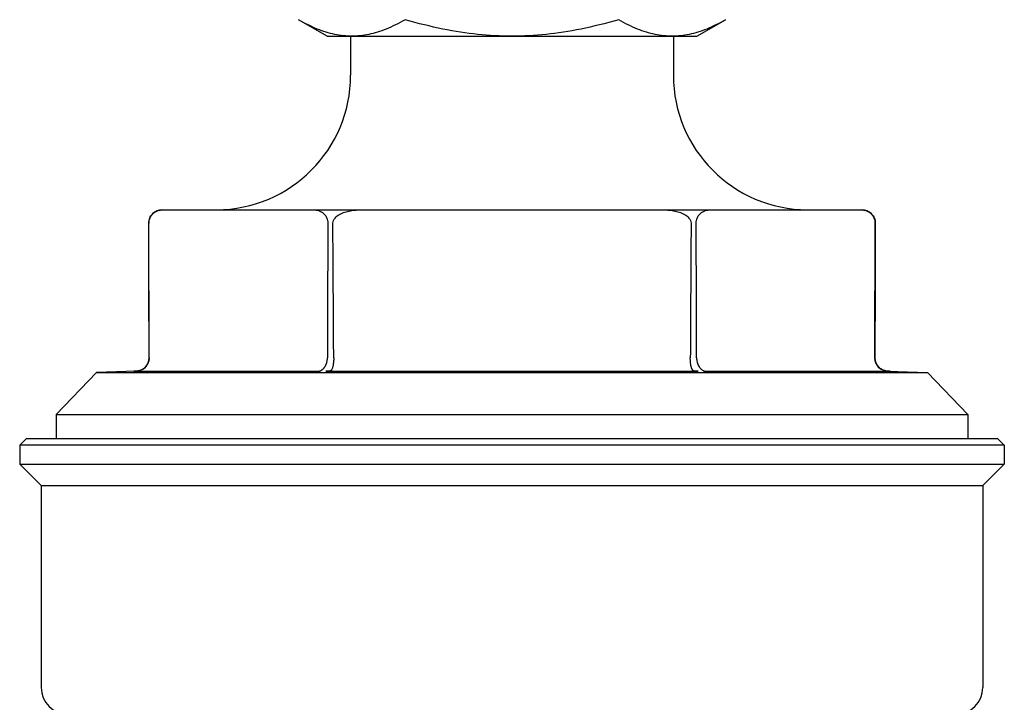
# Model space of a CAD drawing. Header units: millimetres. Extents: x 79 to 4005, y 5 to 463.
# Tile 2 of 15: x 287 to 360, y 243 to 294. Entities that reach past the tile are written whole.
import ezdxf

# ---------------------------------------------------------------- set-up
doc = ezdxf.new("R2010")
doc.units = ezdxf.units.MM
doc.layers.add('DETAIL', color=2, linetype='Continuous')

msp = doc.modelspace()

# ---------------------------------------------------------------- linework, layer by layer
at = {"layer": 'DETAIL'}
for p, q in [((310.013, 292.846), (307.89, 294.072)), ((337.513, 292.846), (339.635, 294.072)), ((339.635, 294.072), (339.64, 294.075)), ((310.013, 292.846), (311.851, 292.846)), ((311.763, 292.846), (311.763, 289.946)), ((311.851, 292.846), (323.755, 292.846)), ((323.755, 292.846), (335.667, 292.846)), ((335.667, 292.846), (337.513, 292.846)), ((335.763, 292.846), (335.763, 289.946)), ((297.75, 279.948), (297.834, 279.948)), ((308.988, 279.948), (312.609, 279.948)), ((334.917, 279.948), (338.537, 279.948)), ((349.691, 279.948), (349.775, 279.948)), ((296.782, 268.952), (296.753, 278.948)), ((350.743, 268.952), (350.773, 278.948)), ((296.783, 268.946), (296.783, 268.952)), ((310.039, 268.952), (310.039, 268.946)), ((337.486, 268.946), (337.486, 268.952)), ((350.742, 268.952), (350.742, 268.946)), ((295.817, 267.953), (292.861, 267.847)), ((295.641, 267.946), (309.449, 267.946)), ((309.954, 267.946), (337.571, 267.946)), ((338.076, 267.946), (351.884, 267.946)), ((351.708, 267.953), (354.664, 267.847)), ((292.861, 267.847), (289.863, 264.741)), ((292.861, 267.847), (354.664, 267.847)), ((354.664, 267.847), (357.663, 264.741)), ((289.863, 264.741), (357.663, 264.741)), ((289.863, 264.741), (289.863, 262.948)), ((357.663, 264.741), (357.663, 262.948)), ((287.663, 262.948), (287.163, 262.448)), ((287.663, 262.948), (359.863, 262.948)), ((359.863, 262.948), (360.363, 262.448)), ((360.363, 262.448), (287.163, 262.448)), ((287.163, 262.448), (287.163, 261.048)), ((360.363, 262.448), (360.363, 261.048)), ((287.163, 261.048), (360.363, 261.048)), ((288.763, 259.448), (287.163, 261.048)), ((358.763, 259.448), (360.363, 261.048)), ((288.763, 259.448), (358.763, 259.448)), ((288.763, 259.448), (288.763, 244.448)), ((358.763, 259.448), (358.763, 244.448))]:
    msp.add_line(p, q, dxfattribs=at)
at = {"layer": 'DETAIL', "flags": 128}
for points in [[(311.851, 292.846), (311.692, 292.849), (311.534, 292.855), (311.375, 292.866), (311.217, 292.88), (311.059, 292.899), (310.901, 292.922), (310.742, 292.949), (310.583, 292.981), (310.423, 293.016), (310.263, 293.056), (310.103, 293.1), (309.941, 293.148), (309.778, 293.2), (309.614, 293.257), (309.449, 293.318), (309.283, 293.383), (309.115, 293.453), (308.945, 293.528), (308.774, 293.607), (308.601, 293.69), (308.426, 293.779), (308.248, 293.872), (308.068, 293.971), (307.886, 294.075)], [(315.817, 294.075), (315.634, 293.971), (315.454, 293.872), (315.277, 293.779), (315.102, 293.69), (314.928, 293.607), (314.757, 293.528), (314.587, 293.453), (314.419, 293.383), (314.253, 293.318), (314.088, 293.257), (313.924, 293.2), (313.762, 293.148), (313.6, 293.1), (313.439, 293.056), (313.279, 293.016), (313.119, 292.981), (312.961, 292.949), (312.802, 292.922), (312.644, 292.899), (312.485, 292.88), (312.327, 292.866), (312.169, 292.855), (312.01, 292.849), (311.851, 292.846)], [(323.755, 292.846), (323.437, 292.849), (323.12, 292.855), (322.803, 292.866), (322.486, 292.88), (322.169, 292.899), (321.852, 292.922), (321.535, 292.949), (321.217, 292.981), (320.897, 293.016), (320.577, 293.056), (320.255, 293.1), (319.931, 293.148), (319.606, 293.2), (319.278, 293.257), (318.947, 293.318), (318.614, 293.383), (318.278, 293.453), (317.939, 293.528), (317.596, 293.607), (317.249, 293.69), (316.898, 293.779), (316.542, 293.872), (316.182, 293.971), (315.817, 294.075)], [(331.694, 294.075), (331.329, 293.971), (330.968, 293.872), (330.613, 293.779), (330.262, 293.69), (329.915, 293.607), (329.572, 293.528), (329.233, 293.453), (328.897, 293.383), (328.563, 293.318), (328.233, 293.257), (327.905, 293.2), (327.58, 293.148), (327.256, 293.1), (326.934, 293.056), (326.614, 293.016), (326.294, 292.981), (325.976, 292.949), (325.659, 292.922), (325.342, 292.899), (325.025, 292.88), (324.708, 292.866), (324.391, 292.855), (324.074, 292.849), (323.755, 292.846)], [(335.667, 292.846), (335.508, 292.849), (335.349, 292.855), (335.19, 292.866), (335.032, 292.88), (334.873, 292.899), (334.714, 292.922), (334.556, 292.949), (334.396, 292.981), (334.237, 293.016), (334.076, 293.056), (333.915, 293.1), (333.753, 293.148), (333.59, 293.2), (333.426, 293.257), (333.261, 293.318), (333.094, 293.383), (332.926, 293.453), (332.756, 293.528), (332.584, 293.607), (332.411, 293.69), (332.235, 293.779), (332.057, 293.872), (331.877, 293.971), (331.694, 294.075)], [(339.64, 294.075), (339.457, 293.971), (339.277, 293.872), (339.099, 293.779), (338.923, 293.69), (338.75, 293.607), (338.578, 293.528), (338.408, 293.453), (338.24, 293.383), (338.073, 293.318), (337.908, 293.257), (337.744, 293.2), (337.581, 293.148), (337.419, 293.1), (337.258, 293.056), (337.097, 293.016), (336.937, 292.981), (336.778, 292.949), (336.619, 292.922), (336.461, 292.899), (336.302, 292.88), (336.144, 292.866), (335.985, 292.855), (335.826, 292.849), (335.667, 292.846)], [(296.754, 278.948), (296.759, 279.055), (296.776, 279.157), (296.801, 279.251), (296.832, 279.335), (296.87, 279.413), (296.912, 279.484), (296.955, 279.545), (296.999, 279.598), (297.047, 279.647), (297.097, 279.692), (297.148, 279.733), (297.2, 279.769), (297.25, 279.801), (297.3, 279.827), (297.351, 279.851), (297.403, 279.872), (297.456, 279.89), (297.511, 279.906), (297.566, 279.919), (297.621, 279.929), (297.676, 279.938), (297.73, 279.944), (297.783, 279.947), (297.834, 279.948)], [(297.834, 279.948), (298.113, 279.948), (298.388, 279.948), (298.659, 279.948), (298.927, 279.948), (299.192, 279.948), (299.455, 279.948), (299.714, 279.948), (299.971, 279.948), (300.226, 279.948), (300.479, 279.948), (300.73, 279.948), (300.979, 279.948), (301.227, 279.948), (301.473, 279.948), (301.718, 279.948), (301.962, 279.948), (302.205, 279.948), (302.447, 279.948), (302.688, 279.948), (302.93, 279.948), (303.17, 279.948), (303.411, 279.948), (303.652, 279.948), (303.893, 279.948), (304.134, 279.948), (304.375, 279.948), (304.617, 279.948), (304.86, 279.948), (305.104, 279.948), (305.349, 279.948), (305.595, 279.948), (305.843, 279.948), (306.092, 279.948), (306.343, 279.948), (306.596, 279.948), (306.851, 279.948), (307.108, 279.948), (307.367, 279.948), (307.63, 279.948), (307.895, 279.948), (308.163, 279.948), (308.434, 279.948), (308.709, 279.948), (308.988, 279.948)], [(308.988, 279.948), (309.04, 279.947), (309.092, 279.944), (309.146, 279.938), (309.201, 279.929), (309.256, 279.919), (309.311, 279.906), (309.366, 279.89), (309.419, 279.872), (309.472, 279.851), (309.522, 279.827), (309.572, 279.801), (309.623, 279.769), (309.674, 279.733), (309.726, 279.692), (309.775, 279.647), (309.823, 279.598), (309.867, 279.545), (309.91, 279.484), (309.952, 279.413), (309.99, 279.335), (310.022, 279.251), (310.047, 279.157), (310.063, 279.055), (310.068, 278.948)], [(310.448, 278.948), (310.459, 279.055), (310.492, 279.157), (310.542, 279.251), (310.605, 279.335), (310.681, 279.413), (310.764, 279.484), (310.85, 279.545), (310.939, 279.598), (311.034, 279.647), (311.134, 279.692), (311.236, 279.733), (311.34, 279.769), (311.442, 279.801), (311.541, 279.827), (311.642, 279.851), (311.746, 279.872), (311.853, 279.89), (311.962, 279.906), (312.072, 279.919), (312.182, 279.929), (312.292, 279.938), (312.4, 279.944), (312.506, 279.947), (312.609, 279.948)], [(312.609, 279.948), (313.166, 279.948), (313.716, 279.948), (314.259, 279.948), (314.795, 279.948), (315.325, 279.948), (315.85, 279.948), (316.369, 279.948), (316.883, 279.948), (317.393, 279.948), (317.899, 279.948), (318.401, 279.948), (318.899, 279.948), (319.394, 279.948), (319.886, 279.948), (320.376, 279.948), (320.864, 279.948), (321.35, 279.948), (321.834, 279.948), (322.317, 279.948), (322.8, 279.948), (323.281, 279.948), (323.763, 279.948), (324.244, 279.948), (324.726, 279.948), (325.208, 279.948), (325.691, 279.948), (326.175, 279.948), (326.661, 279.948), (327.149, 279.948), (327.639, 279.948), (328.131, 279.948), (328.626, 279.948), (329.125, 279.948), (329.626, 279.948), (330.132, 279.948), (330.642, 279.948), (331.156, 279.948), (331.675, 279.948), (332.2, 279.948), (332.73, 279.948), (333.267, 279.948), (333.809, 279.948), (334.359, 279.948), (334.917, 279.948)], [(334.917, 279.948), (335.02, 279.947), (335.125, 279.944), (335.234, 279.938), (335.343, 279.929), (335.453, 279.919), (335.563, 279.906), (335.672, 279.89), (335.779, 279.872), (335.884, 279.851), (335.985, 279.827), (336.084, 279.801), (336.186, 279.769), (336.289, 279.733), (336.392, 279.692), (336.492, 279.647), (336.587, 279.598), (336.675, 279.545), (336.761, 279.484), (336.844, 279.413), (336.92, 279.335), (336.984, 279.251), (337.034, 279.157), (337.066, 279.055), (337.077, 278.948)], [(337.457, 278.948), (337.463, 279.055), (337.479, 279.157), (337.504, 279.251), (337.536, 279.335), (337.573, 279.413), (337.615, 279.484), (337.658, 279.545), (337.702, 279.598), (337.75, 279.647), (337.8, 279.692), (337.851, 279.733), (337.903, 279.769), (337.954, 279.801), (338.003, 279.827), (338.054, 279.851), (338.106, 279.872), (338.16, 279.89), (338.214, 279.906), (338.269, 279.919), (338.324, 279.929), (338.379, 279.938), (338.433, 279.944), (338.486, 279.947), (338.537, 279.948)], [(338.537, 279.948), (338.816, 279.948), (339.091, 279.948), (339.362, 279.948), (339.63, 279.948), (339.896, 279.948), (340.158, 279.948), (340.418, 279.948), (340.675, 279.948), (340.93, 279.948), (341.182, 279.948), (341.433, 279.948), (341.682, 279.948), (341.93, 279.948), (342.176, 279.948), (342.421, 279.948), (342.665, 279.948), (342.908, 279.948), (343.15, 279.948), (343.392, 279.948), (343.633, 279.948), (343.874, 279.948), (344.114, 279.948), (344.355, 279.948), (344.596, 279.948), (344.837, 279.948), (345.078, 279.948), (345.321, 279.948), (345.564, 279.948), (345.807, 279.948), (346.052, 279.948), (346.299, 279.948), (346.546, 279.948), (346.795, 279.948), (347.046, 279.948), (347.299, 279.948), (347.554, 279.948), (347.811, 279.948), (348.071, 279.948), (348.333, 279.948), (348.598, 279.948), (348.866, 279.948), (349.138, 279.948), (349.413, 279.948), (349.691, 279.948)], [(349.691, 279.948), (349.743, 279.947), (349.796, 279.944), (349.85, 279.938), (349.904, 279.929), (349.959, 279.919), (350.014, 279.906), (350.069, 279.89), (350.122, 279.872), (350.175, 279.851), (350.225, 279.827), (350.275, 279.801), (350.326, 279.769), (350.377, 279.733), (350.429, 279.692), (350.479, 279.647), (350.526, 279.598), (350.571, 279.545), (350.613, 279.484), (350.655, 279.413), (350.693, 279.335), (350.725, 279.251), (350.75, 279.157), (350.766, 279.055), (350.772, 278.948)], [(296.783, 268.952), (296.782, 269.368), (296.781, 269.783), (296.78, 270.199), (296.778, 270.615), (296.777, 271.031), (296.776, 271.447), (296.775, 271.863), (296.773, 272.279), (296.772, 272.695), (296.771, 273.112), (296.77, 273.528), (296.768, 273.945), (296.767, 274.361), (296.766, 274.778), (296.765, 275.194), (296.764, 275.611), (296.762, 276.028), (296.761, 276.445), (296.76, 276.862), (296.759, 277.279), (296.757, 277.696), (296.756, 278.113), (296.755, 278.531), (296.754, 278.948)], [(310.068, 278.948), (310.067, 278.531), (310.066, 278.113), (310.065, 277.696), (310.064, 277.279), (310.062, 276.862), (310.061, 276.445), (310.06, 276.028), (310.059, 275.611), (310.057, 275.194), (310.056, 274.778), (310.055, 274.361), (310.054, 273.945), (310.052, 273.528), (310.051, 273.112), (310.05, 272.695), (310.049, 272.279), (310.047, 271.863), (310.046, 271.447), (310.045, 271.031), (310.044, 270.615), (310.043, 270.199), (310.041, 269.783), (310.04, 269.368), (310.039, 268.952)], [(310.507, 268.952), (310.505, 269.368), (310.502, 269.783), (310.5, 270.199), (310.497, 270.615), (310.495, 271.031), (310.492, 271.447), (310.49, 271.863), (310.487, 272.279), (310.485, 272.695), (310.482, 273.112), (310.48, 273.528), (310.477, 273.945), (310.475, 274.361), (310.473, 274.778), (310.47, 275.194), (310.468, 275.611), (310.465, 276.028), (310.463, 276.445), (310.46, 276.862), (310.458, 277.279), (310.455, 277.696), (310.453, 278.113), (310.45, 278.531), (310.448, 278.948)], [(337.077, 278.948), (337.075, 278.531), (337.072, 278.113), (337.07, 277.696), (337.068, 277.279), (337.065, 276.862), (337.063, 276.445), (337.06, 276.028), (337.058, 275.611), (337.055, 275.194), (337.053, 274.778), (337.05, 274.361), (337.048, 273.945), (337.045, 273.528), (337.043, 273.112), (337.04, 272.695), (337.038, 272.279), (337.036, 271.863), (337.033, 271.447), (337.031, 271.031), (337.028, 270.615), (337.026, 270.199), (337.023, 269.783), (337.021, 269.368), (337.018, 268.952)], [(337.486, 268.952), (337.485, 269.368), (337.484, 269.783), (337.483, 270.199), (337.482, 270.615), (337.48, 271.031), (337.479, 271.447), (337.478, 271.863), (337.477, 272.279), (337.475, 272.695), (337.474, 273.112), (337.473, 273.528), (337.472, 273.945), (337.47, 274.361), (337.469, 274.778), (337.468, 275.194), (337.467, 275.611), (337.465, 276.028), (337.464, 276.445), (337.463, 276.862), (337.462, 277.279), (337.461, 277.696), (337.459, 278.113), (337.458, 278.531), (337.457, 278.948)], [(350.772, 278.948), (350.77, 278.531), (350.769, 278.113), (350.768, 277.696), (350.767, 277.279), (350.765, 276.862), (350.764, 276.445), (350.763, 276.028), (350.762, 275.611), (350.761, 275.194), (350.759, 274.778), (350.758, 274.361), (350.757, 273.945), (350.756, 273.528), (350.754, 273.112), (350.753, 272.695), (350.752, 272.279), (350.751, 271.863), (350.749, 271.447), (350.748, 271.031), (350.747, 270.615), (350.746, 270.199), (350.745, 269.783), (350.743, 269.368), (350.742, 268.952)], [(296.783, 268.946), (296.783, 268.912), (296.781, 268.878), (296.778, 268.843), (296.774, 268.808), (296.768, 268.773), (296.762, 268.738), (296.754, 268.703), (296.744, 268.668), (296.734, 268.634), (296.722, 268.6), (296.708, 268.566), (296.694, 268.532), (296.678, 268.498), (296.66, 268.466), (296.642, 268.433), (296.622, 268.401), (296.6, 268.37), (296.578, 268.339), (296.554, 268.309), (296.529, 268.28), (296.502, 268.251), (296.474, 268.224), (296.445, 268.198), (296.415, 268.172)], [(309.771, 268.172), (309.791, 268.195), (309.81, 268.22), (309.829, 268.245), (309.847, 268.271), (309.864, 268.298), (309.881, 268.326), (309.897, 268.355), (309.912, 268.385), (309.927, 268.416), (309.941, 268.447), (309.954, 268.479), (309.966, 268.512), (309.977, 268.546), (309.987, 268.58), (309.997, 268.615), (310.006, 268.65), (310.013, 268.686), (310.02, 268.722), (310.026, 268.759), (310.03, 268.796), (310.034, 268.834), (310.037, 268.871), (310.038, 268.909), (310.039, 268.946)], [(310.507, 268.946), (310.507, 268.87), (310.505, 268.793), (310.501, 268.717), (310.495, 268.642), (310.488, 268.568), (310.479, 268.495), (310.469, 268.425), (310.456, 268.359), (310.443, 268.295), (310.427, 268.236), (310.41, 268.181), (310.392, 268.133), (310.373, 268.092), (310.354, 268.057), (310.334, 268.029), (310.314, 268.006), (310.293, 267.989), (310.271, 267.975), (310.248, 267.966), (310.226, 267.961), (310.205, 267.958), (310.181, 267.955), (310.152, 267.954), (310.118, 267.953)], [(310.507, 268.946), (310.507, 268.947), (310.507, 268.947), (310.507, 268.947), (310.507, 268.947), (310.507, 268.948), (310.507, 268.948), (310.507, 268.948), (310.507, 268.948), (310.507, 268.949), (310.507, 268.949), (310.507, 268.949), (310.507, 268.949), (310.507, 268.95), (310.507, 268.95), (310.507, 268.95), (310.507, 268.95), (310.507, 268.951), (310.507, 268.951), (310.507, 268.951), (310.507, 268.951), (310.507, 268.951), (310.507, 268.952), (310.507, 268.952), (310.507, 268.952)], [(337.018, 268.952), (337.018, 268.952), (337.018, 268.952), (337.018, 268.951), (337.018, 268.951), (337.018, 268.951), (337.018, 268.951), (337.018, 268.951), (337.018, 268.95), (337.018, 268.95), (337.018, 268.95), (337.018, 268.95), (337.018, 268.949), (337.018, 268.949), (337.018, 268.949), (337.018, 268.949), (337.018, 268.948), (337.018, 268.948), (337.018, 268.948), (337.018, 268.948), (337.018, 268.947), (337.018, 268.947), (337.018, 268.947), (337.018, 268.947), (337.018, 268.946)], [(337.118, 268.172), (337.11, 268.196), (337.103, 268.22), (337.096, 268.245), (337.089, 268.271), (337.082, 268.299), (337.076, 268.327), (337.069, 268.356), (337.064, 268.386), (337.058, 268.417), (337.053, 268.449), (337.048, 268.481), (337.044, 268.514), (337.04, 268.547), (337.036, 268.581), (337.032, 268.616), (337.029, 268.652), (337.027, 268.687), (337.024, 268.724), (337.022, 268.76), (337.021, 268.797), (337.019, 268.834), (337.019, 268.872), (337.018, 268.909), (337.018, 268.946)], [(337.486, 268.946), (337.489, 268.866), (337.496, 268.786), (337.508, 268.707), (337.525, 268.629), (337.546, 268.552), (337.572, 268.478), (337.602, 268.407), (337.637, 268.34), (337.675, 268.277), (337.717, 268.217), (337.762, 268.164), (337.807, 268.118), (337.851, 268.079), (337.895, 268.047), (337.936, 268.02), (337.974, 268), (338.007, 267.984), (338.035, 267.972), (338.055, 267.965), (338.067, 267.96), (338.073, 267.957), (338.074, 267.955), (338.07, 267.954), (338.06, 267.953)], [(351.705, 267.953), (351.676, 267.954), (351.643, 267.956), (351.605, 267.961), (351.56, 267.967), (351.515, 267.976), (351.47, 267.988), (351.42, 268.003), (351.367, 268.022), (351.31, 268.047), (351.251, 268.077), (351.19, 268.114), (351.129, 268.157), (351.072, 268.205), (351.018, 268.257), (350.968, 268.313), (350.922, 268.373), (350.881, 268.437), (350.845, 268.503), (350.814, 268.573), (350.788, 268.644), (350.768, 268.718), (350.754, 268.794), (350.745, 268.87), (350.742, 268.946)], [(295.82, 267.953), (295.813, 267.953), (295.805, 267.952), (295.798, 267.952), (295.79, 267.952), (295.783, 267.952), (295.775, 267.951), (295.768, 267.951), (295.761, 267.951), (295.754, 267.95), (295.746, 267.95), (295.739, 267.95), (295.732, 267.95), (295.725, 267.949), (295.717, 267.949), (295.71, 267.949), (295.702, 267.949), (295.694, 267.948), (295.685, 267.948), (295.676, 267.948), (295.664, 267.947), (295.651, 267.947), (295.644, 267.947), (295.641, 267.946), (295.641, 267.946)], [(296.415, 268.172), (296.381, 268.146), (296.347, 268.121), (296.312, 268.099), (296.278, 268.079), (296.244, 268.061), (296.21, 268.044), (296.177, 268.03), (296.145, 268.017), (296.114, 268.006), (296.084, 267.996), (296.054, 267.987), (296.026, 267.98), (295.999, 267.974), (295.974, 267.969), (295.951, 267.965), (295.932, 267.962), (295.915, 267.96), (295.9, 267.958), (295.885, 267.957), (295.871, 267.956), (295.858, 267.955), (295.845, 267.954), (295.832, 267.953), (295.82, 267.953)], [(309.449, 267.946), (309.461, 267.946), (309.473, 267.947), (309.487, 267.947), (309.497, 267.947), (309.501, 267.948), (309.503, 267.948), (309.503, 267.948), (309.503, 267.949), (309.502, 267.949), (309.501, 267.949), (309.499, 267.949), (309.498, 267.95), (309.496, 267.95), (309.494, 267.95), (309.491, 267.95), (309.489, 267.951), (309.486, 267.951), (309.484, 267.951), (309.481, 267.952), (309.478, 267.952), (309.475, 267.952), (309.472, 267.952), (309.468, 267.953), (309.465, 267.953)], [(309.465, 267.953), (309.458, 267.953), (309.453, 267.954), (309.451, 267.955), (309.452, 267.956), (309.454, 267.958), (309.46, 267.961), (309.468, 267.964), (309.478, 267.968), (309.49, 267.973), (309.504, 267.978), (309.517, 267.984), (309.532, 267.99), (309.548, 267.998), (309.565, 268.007), (309.583, 268.017), (309.602, 268.028), (309.622, 268.041), (309.643, 268.055), (309.664, 268.071), (309.686, 268.089), (309.708, 268.108), (309.729, 268.128), (309.75, 268.15), (309.771, 268.172)], [(310.118, 267.953), (310.107, 267.953), (310.096, 267.952), (310.085, 267.952), (310.075, 267.952), (310.065, 267.952), (310.054, 267.951), (310.044, 267.951), (310.035, 267.951), (310.025, 267.95), (310.015, 267.95), (310.006, 267.95), (309.997, 267.95), (309.988, 267.949), (309.979, 267.949), (309.971, 267.949), (309.962, 267.949), (309.954, 267.948), (309.945, 267.948), (309.937, 267.948), (309.93, 267.947), (309.927, 267.947), (309.934, 267.947), (309.943, 267.946), (309.954, 267.946)], [(337.407, 267.953), (337.386, 267.953), (337.366, 267.954), (337.348, 267.955), (337.331, 267.957), (337.314, 267.959), (337.299, 267.961), (337.285, 267.964), (337.272, 267.968), (337.26, 267.973), (337.25, 267.978), (337.24, 267.983), (337.23, 267.99), (337.221, 267.998), (337.211, 268.006), (337.201, 268.016), (337.192, 268.028), (337.182, 268.04), (337.173, 268.054), (337.164, 268.07), (337.154, 268.088), (337.145, 268.107), (337.136, 268.128), (337.127, 268.149), (337.118, 268.172)], [(337.571, 267.946), (337.582, 267.946), (337.592, 267.947), (337.598, 267.947), (337.596, 267.947), (337.588, 267.948), (337.58, 267.948), (337.572, 267.948), (337.563, 267.949), (337.555, 267.949), (337.546, 267.949), (337.537, 267.949), (337.528, 267.95), (337.519, 267.95), (337.51, 267.95), (337.5, 267.95), (337.491, 267.951), (337.481, 267.951), (337.471, 267.951), (337.461, 267.952), (337.45, 267.952), (337.44, 267.952), (337.429, 267.952), (337.418, 267.953), (337.407, 267.953)], [(338.06, 267.953), (338.057, 267.953), (338.054, 267.952), (338.05, 267.952), (338.047, 267.952), (338.044, 267.952), (338.042, 267.951), (338.039, 267.951), (338.036, 267.951), (338.034, 267.95), (338.032, 267.95), (338.03, 267.95), (338.028, 267.95), (338.026, 267.949), (338.025, 267.949), (338.024, 267.949), (338.023, 267.949), (338.022, 267.948), (338.023, 267.948), (338.024, 267.948), (338.028, 267.947), (338.038, 267.947), (338.052, 267.947), (338.064, 267.946), (338.076, 267.946)], [(351.885, 267.946), (351.884, 267.946), (351.881, 267.947), (351.874, 267.947), (351.861, 267.947), (351.85, 267.948), (351.84, 267.948), (351.831, 267.948), (351.823, 267.949), (351.816, 267.949), (351.808, 267.949), (351.801, 267.949), (351.793, 267.95), (351.786, 267.95), (351.779, 267.95), (351.772, 267.95), (351.764, 267.951), (351.757, 267.951), (351.75, 267.951), (351.742, 267.952), (351.735, 267.952), (351.728, 267.952), (351.72, 267.952), (351.713, 267.953), (351.705, 267.953)]]:
    msp.add_lwpolyline(points, dxfattribs=at)
at = {"layer": 'DETAIL'}
for centre, radius, start, end in [((301.764, 289.946), 9.998, 270.14665, 0), ((345.761, 289.946), 9.998, 180, 269.85335), ((297.75, 278.951), 0.997, 90, 180.16685), ((349.775, 278.951), 0.997, 359.83315, 90), ((295.79, 268.944), 0.992, 271.5797, 0.45944), ((351.735, 268.944), 0.992, 179.54056, 268.4203), ((290.763, 244.448), 2, 180, 270), ((356.763, 244.448), 2, 270, 0)]:
    msp.add_arc(centre, radius, start, end, dxfattribs=at)

doc.saveas('drawing.dxf')
